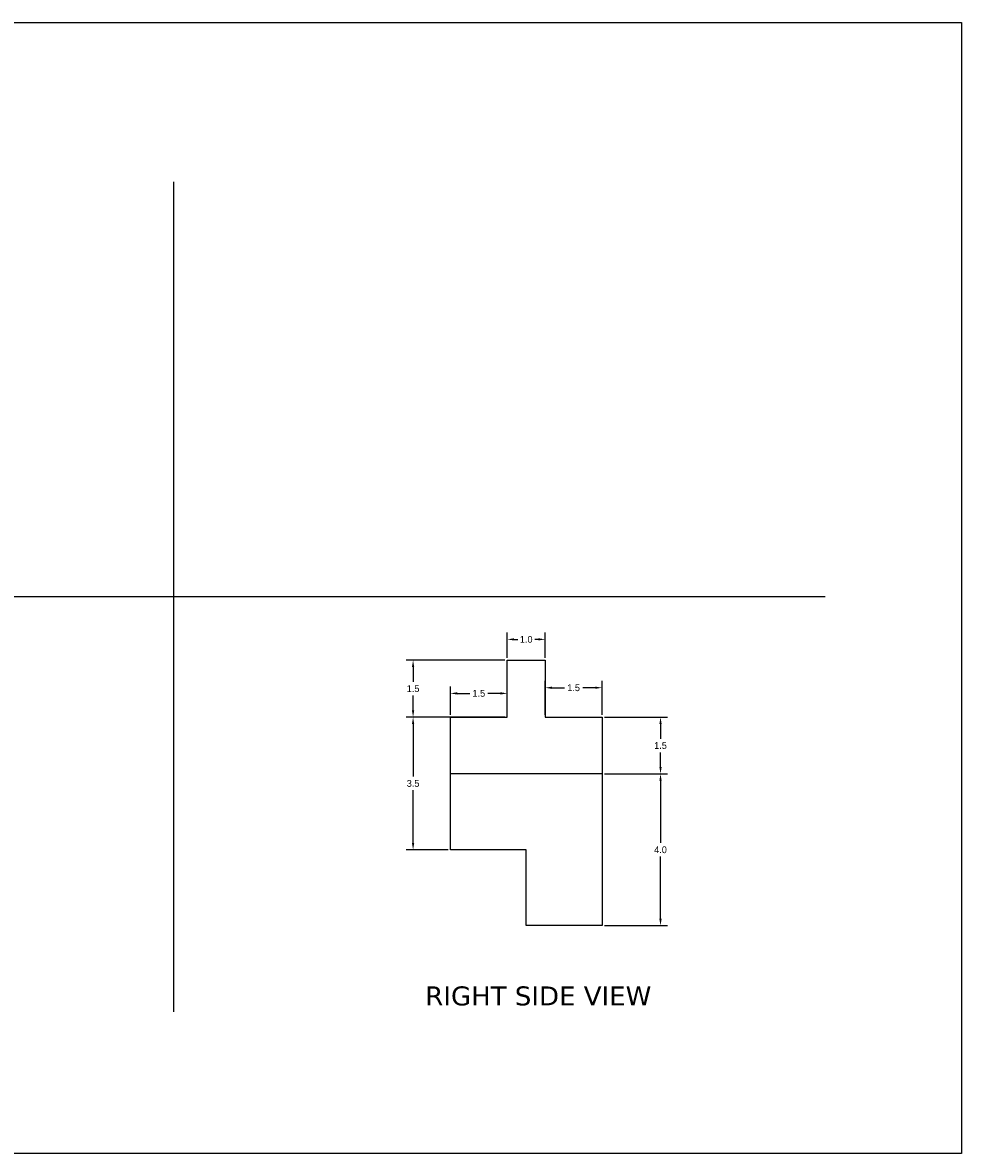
# Model space of a CAD drawing. Header units: millimetres. Extents: x 110 to 309, y -2 to 66.
# Tile 11 of 14: x 285 to 309, y -2 to 28. Entities that reach past the tile are written whole.
import ezdxf

# ---------------------------------------------------------------- set-up
doc = ezdxf.new("R2010")
doc.units = ezdxf.units.MM
doc.header["$MEASUREMENT"] = 0
doc.dimstyles.get("Standard").update_dxf_attribs({"dimtxt": 0.18, "dimasz": 0.18, "dimexe": 0.18, "dimexo": 0.0625, "dimgap": 0.09, "dimtad": 0, "dimtih": 1, "dimtoh": 1, "dimdec": 1, "dimzin": 0, "dimdsep": 46, "dimtxsty": 'Standard', "dimcen": 0.09, "dimadec": 0, "dimazin": 0, "dimtfac": 1, "dimtdec": 1, "dimtofl": 0, "dimtmove": 0, "dimatfit": 3, "dimfxl": 1, "dimtolj": 1, "dimtzin": 0, "dimarcsym": 0})

# ---------------------------------------------------------------- blocks, each defined once
blk = doc.blocks.new('*D26')
at = {"color": 0, "lineweight": -2}
for p, q in [((295.738, 9.394), (294.637, 9.394)), ((294.817, 9.214), (294.817, 7.824)), ((294.817, 6.074), (294.817, 7.464)), ((295.738, 5.894), (294.637, 5.894))]:
    blk.add_line(p, q, dxfattribs=at)
at = {"color": 0, "lineweight": 25}
for points in [[(294.787, 9.214), (294.847, 9.214), (294.817, 9.394)], [(294.787, 6.074), (294.847, 6.074), (294.817, 5.894)]]:
    blk.add_solid(points, dxfattribs=at)
at = {"layer": 'Defpoints', "color": 0, "lineweight": 25}
for p in [(295.8, 9.394), (294.817, 5.894), (295.8, 5.894)]:
    blk.add_point(p, dxfattribs=at)
at = {"color": 0, "lineweight": 25, "insert": (294.817, 7.644), "char_height": 0.18, "attachment_point": 5}
blk.add_mtext('\\A1;3.5', dxfattribs=at)
blk = doc.blocks.new('*D27')
at = {"color": 0, "lineweight": -2}
for p, q in [((299.863, 7.894), (301.522, 7.894)), ((301.342, 7.714), (301.342, 6.074)), ((301.342, 4.074), (301.342, 5.714)), ((299.863, 3.894), (301.522, 3.894))]:
    blk.add_line(p, q, dxfattribs=at)
at = {"color": 0, "lineweight": 25}
for points in [[(301.312, 7.714), (301.372, 7.714), (301.342, 7.894)], [(301.312, 4.074), (301.372, 4.074), (301.342, 3.894)]]:
    blk.add_solid(points, dxfattribs=at)
at = {"layer": 'Defpoints', "color": 0, "lineweight": 25}
for p in [(299.8, 7.894), (299.8, 3.894), (301.342, 3.894)]:
    blk.add_point(p, dxfattribs=at)
at = {"color": 0, "lineweight": 25, "insert": (301.342, 5.894), "char_height": 0.18, "attachment_point": 5}
blk.add_mtext('\\A1;4.0', dxfattribs=at)
blk = doc.blocks.new('*D28')
at = {"color": 0, "lineweight": -2}
for p, q in [((299.863, 9.394), (301.522, 9.394)), ((301.342, 9.214), (301.342, 8.824)), ((301.342, 8.074), (301.342, 8.464)), ((299.863, 7.894), (301.522, 7.894))]:
    blk.add_line(p, q, dxfattribs=at)
at = {"color": 0, "lineweight": 25}
for points in [[(301.312, 9.214), (301.372, 9.214), (301.342, 9.394)], [(301.312, 8.074), (301.372, 8.074), (301.342, 7.894)]]:
    blk.add_solid(points, dxfattribs=at)
at = {"layer": 'Defpoints', "color": 0, "lineweight": 25}
for p in [(299.8, 9.394), (299.8, 7.894), (301.342, 7.894)]:
    blk.add_point(p, dxfattribs=at)
at = {"color": 0, "lineweight": 25, "insert": (301.342, 8.644), "char_height": 0.18, "attachment_point": 5}
blk.add_mtext('\\A1;1.5', dxfattribs=at)
blk = doc.blocks.new('*D29')
at = {"color": 0, "lineweight": -2}
for p, q in [((298.3, 9.456), (298.3, 10.348)), ((298.48, 10.168), (298.81, 10.168)), ((299.62, 10.168), (299.29, 10.168)), ((299.8, 9.456), (299.8, 10.348))]:
    blk.add_line(p, q, dxfattribs=at)
at = {"color": 0, "lineweight": 25}
for points in [[(298.48, 10.198), (298.48, 10.138), (298.3, 10.168)], [(299.62, 10.198), (299.62, 10.138), (299.8, 10.168)]]:
    blk.add_solid(points, dxfattribs=at)
at = {"layer": 'Defpoints', "color": 0, "lineweight": 25}
for p in [(298.3, 10.168), (298.3, 9.394), (299.8, 9.394)]:
    blk.add_point(p, dxfattribs=at)
at = {"color": 0, "lineweight": 25, "insert": (299.05, 10.168), "char_height": 0.18, "attachment_point": 5}
blk.add_mtext('\\A1;1.5', dxfattribs=at)
blk = doc.blocks.new('*D30')
at = {"color": 0, "lineweight": -2}
for p, q in [((297.238, 10.894), (294.637, 10.894)), ((294.817, 10.714), (294.817, 10.324)), ((294.817, 9.574), (294.817, 9.964)), ((297.238, 9.394), (294.637, 9.394))]:
    blk.add_line(p, q, dxfattribs=at)
at = {"color": 0, "lineweight": 25}
for points in [[(294.787, 10.714), (294.847, 10.714), (294.817, 10.894)], [(294.787, 9.574), (294.847, 9.574), (294.817, 9.394)]]:
    blk.add_solid(points, dxfattribs=at)
at = {"layer": 'Defpoints', "color": 0, "lineweight": 25}
for p in [(294.817, 10.894), (297.3, 10.894), (297.3, 9.394)]:
    blk.add_point(p, dxfattribs=at)
at = {"color": 0, "lineweight": 25, "insert": (294.817, 10.144), "char_height": 0.18, "attachment_point": 5}
blk.add_mtext('\\A1;1.5', dxfattribs=at)
blk = doc.blocks.new('*D31')
at = {"color": 0, "lineweight": -2}
for p, q in [((295.8, 9.456), (295.8, 10.199)), ((297.3, 9.456), (297.3, 10.199)), ((295.98, 10.019), (296.31, 10.019)), ((297.12, 10.019), (296.79, 10.019))]:
    blk.add_line(p, q, dxfattribs=at)
at = {"color": 0, "lineweight": 25}
for points in [[(295.98, 10.049), (295.98, 9.989), (295.8, 10.019)], [(297.12, 10.049), (297.12, 9.989), (297.3, 10.019)]]:
    blk.add_solid(points, dxfattribs=at)
at = {"layer": 'Defpoints', "color": 0, "lineweight": 25}
for p in [(297.3, 10.019), (295.8, 9.394), (297.3, 9.394)]:
    blk.add_point(p, dxfattribs=at)
at = {"color": 0, "lineweight": 25, "insert": (296.55, 10.019), "char_height": 0.18, "attachment_point": 5}
blk.add_mtext('\\A1;1.5', dxfattribs=at)
blk = doc.blocks.new('*D32')
at = {"color": 0, "lineweight": -2}
for p, q in [((297.3, 10.956), (297.3, 11.623)), ((297.48, 11.443), (297.575, 11.443)), ((298.12, 11.443), (298.025, 11.443)), ((298.3, 10.956), (298.3, 11.623))]:
    blk.add_line(p, q, dxfattribs=at)
at = {"color": 0, "lineweight": 25}
for points in [[(297.48, 11.473), (297.48, 11.413), (297.3, 11.443)], [(298.12, 11.473), (298.12, 11.413), (298.3, 11.443)]]:
    blk.add_solid(points, dxfattribs=at)
at = {"layer": 'Defpoints', "color": 0, "lineweight": 25}
for p in [(298.3, 11.443), (297.3, 10.894), (298.3, 10.894)]:
    blk.add_point(p, dxfattribs=at)
at = {"color": 0, "lineweight": 25, "insert": (297.8, 11.443), "char_height": 0.18, "attachment_point": 5}
blk.add_mtext('\\A1;1.0', dxfattribs=at)

msp = doc.modelspace()

# ---------------------------------------------------------------- linework, layer by layer
at = {"lineweight": 25}
for p, q in [((288.498, 23.511), (288.498, 1.618)), ((268.125, 12.575), (305.681, 12.575)), ((297.3, 9.394), (297.3, 10.894)), ((297.3, 10.894), (298.3, 10.894)), ((298.3, 10.894), (298.3, 9.394)), ((295.8, 9.394), (297.3, 9.394)), ((295.8, 5.894), (295.8, 9.394)), ((298.3, 9.394), (299.8, 9.394)), ((299.8, 9.394), (299.8, 7.894)), ((299.8, 7.894), (295.8, 7.894)), ((299.8, 7.894), (299.8, 3.894)), ((297.8, 5.894), (295.8, 5.894)), ((297.8, 3.894), (297.8, 5.894)), ((299.8, 3.894), (297.8, 3.894))]:
    msp.add_line(p, q, dxfattribs=at)
msp.add_lwpolyline([(309.276, -2.112), (249.245, -2.112), (249.245, 27.708), (309.276, 27.708)], close=True, dxfattribs=at)

# ---------------------------------------------------------------- texts
at = {"lineweight": 25, "insert": (298.119, 2.291), "char_height": 0.5, "width": 5.66059, "attachment_point": 2}
msp.add_mtext('{\\fVerdana Pro|b0|i0|c0|p34;RIGHT SIDE VIEW}', dxfattribs=at)

# ---------------------------------------------------------------- dimensions: what is measured, and where the dimension line sits
at = {"lineweight": 25}
for p1, p2, distance, picture, middle in [((297.3, 10.894), (298.3, 10.894), 0.549, '*D32', (297.8, 11.443)), ((297.3, 9.394), (297.3, 10.894), 2.483, '*D30', (294.817, 10.144)), ((295.8, 9.394), (297.3, 9.394), 0.625, '*D31', (296.55, 10.019)), ((299.8, 9.394), (298.3, 9.394), -0.774, '*D29', (299.05, 10.168)), ((295.8, 9.394), (295.8, 5.894), -0.983, '*D26', (294.817, 7.644)), ((299.8, 9.394), (299.8, 7.894), 1.541, '*D28', (301.342, 8.644)), ((299.8, 7.894), (299.8, 3.894), 1.541, '*D27', (301.342, 5.894))]:
    dim = msp.add_aligned_dim(p1=p1, p2=p2, distance=distance, dimstyle='Standard', dxfattribs=at)
    dim.commit()
    dim.dimension.update_dxf_attribs({"geometry": picture, "text_midpoint": middle})

doc.saveas('drawing.dxf')
